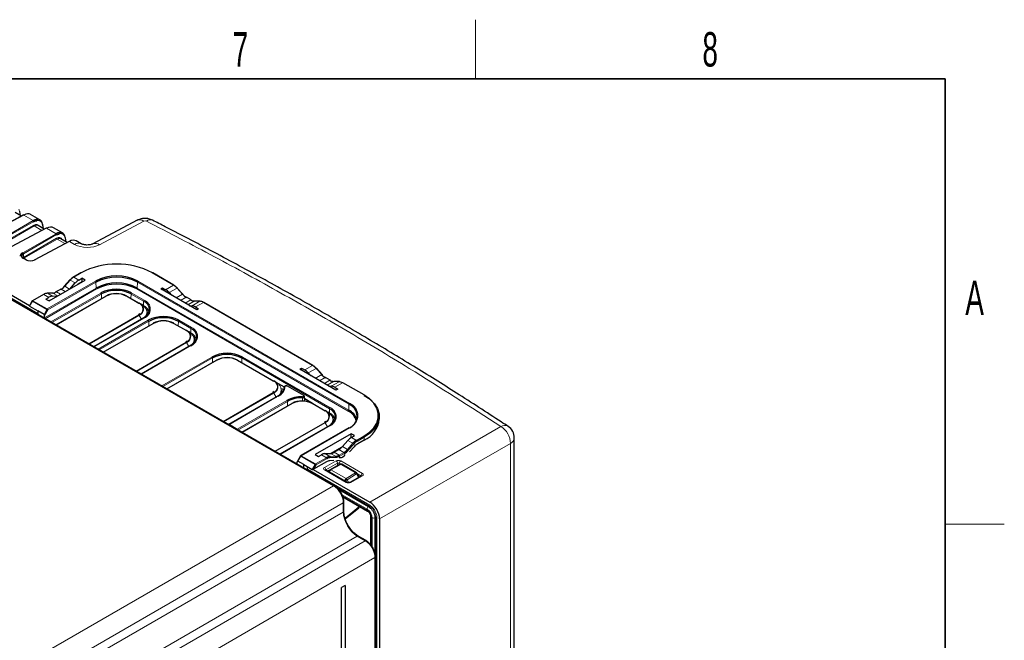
# Paper-space layout 'Blatt4' of a CAD drawing. Header units: millimetres. Extents: x 5 to 418, y 2 to 292.
# Tile 58 of 58: x 314 to 414, y 225 to 288. Entities that reach past the tile are written whole.
import ezdxf

# ---------------------------------------------------------------- set-up
doc = ezdxf.new("R2010")
doc.units = ezdxf.units.MM
doc.layers.add('SLD-0', color=7, linetype='Continuous')
doc.styles.add('SLDTEXTSTYLE0', font='TXT', dxfattribs={"width": 0.605})

psp = doc.layouts.new('Blatt4')

# ---------------------------------------------------------------- linework, layer by layer
at = {"color": 7, "linetype": 'Continuous', "lineweight": 18}
for p, q in [((289.82, 273.61), (315.76, 258.64)), ((345.81, 241.13), (292.67, 271.81)), ((314.32, 268.65), (310.83, 266.77)), ((313.97, 268.62), (313.91, 268.98)), ((315.28, 268.1), (314.32, 268.65)), ((311.91, 266.15), (315.28, 268.1)), ((315.34, 268), (311.97, 266.05)), ((311.97, 265.69), (315.33, 267.64)), ((315.39, 267.54), (312.02, 265.6)), ((316.64, 267.31), (313.15, 265.44)), ((316.17, 267.09), (315.39, 267.54)), ((316.29, 267.28), (316.23, 267.64)), ((317.6, 266.76), (316.64, 267.31)), ((326.52, 268.03), (322.03, 265.64)), ((314.23, 264.81), (317.6, 266.76)), ((317.66, 266.66), (314.29, 264.71)), ((314.29, 264.35), (317.65, 266.3)), ((318.61, 265.94), (318.55, 266.3)), ((317.71, 266.2), (314.34, 264.26)), ((318.96, 265.97), (315.47, 264.1)), ((318.49, 265.75), (317.71, 266.2)), ((319.49, 265.67), (318.96, 265.97)), ((314.52, 264.11), (314.24, 264.27)), ((314.29, 264.35), (314.29, 264.71)), ((320.15, 262.78), (319.41, 262.35)), ((319.92, 262.05), (319.41, 262.35)), ((329.54, 261.53), (327.39, 262.78)), ((316.71, 259.11), (321.61, 261.93)), ((321.66, 261.84), (316.76, 259.01)), ((319.05, 262.05), (318.48, 261.42)), ((318.98, 261.13), (318.48, 261.42)), ((319.56, 261.75), (319.05, 262.05)), ((321.67, 261.24), (321.66, 261.84)), ((325.86, 261.24), (325.87, 261.84)), ((347.36, 249.43), (325.87, 261.84)), ((325.93, 261.93), (347.42, 249.52)), ((328.74, 261.07), (329.54, 261.53)), ((316.36, 260.59), (315.25, 259.95)), ((316.87, 260.29), (316.36, 260.59)), ((316.44, 258.22), (321.67, 261.24)), ((321.73, 261.14), (316.5, 258.12)), ((317.29, 260.73), (316.72, 260.71)), ((317.23, 260.41), (316.72, 260.71)), ((317.07, 257.79), (322.16, 260.73)), ((322.22, 260.63), (317.18, 257.73)), ((317.79, 260.44), (317.29, 260.73)), ((322.7, 260.42), (317.61, 257.48)), ((318.12, 261.12), (317.64, 260.84)), ((318.07, 260.6), (317.64, 260.84)), ((318.54, 260.87), (318.12, 261.12)), ((322.22, 260.17), (322.22, 260.63)), ((326.02, 259.68), (324.75, 260.42)), ((325.22, 260.17), (325.23, 260.63)), ((326.5, 259.9), (325.23, 260.63)), ((325.29, 260.73), (326.56, 260)), ((347.3, 248.73), (325.8, 261.14)), ((325.86, 261.24), (347.36, 248.83)), ((329.1, 260.77), (329.9, 261.23)), ((329.82, 260.23), (330.47, 260.6)), ((330.47, 260.6), (329.9, 261.23)), ((330.26, 259.97), (330.83, 260.3)), ((331.3, 260.03), (330.83, 260.3)), ((315.21, 259.91), (314.91, 259.4)), ((316.67, 259.06), (315.21, 259.91)), ((315.25, 259.95), (316.71, 259.11)), ((326.5, 259.44), (326.5, 259.9)), ((326.5, 259.4), (326.5, 259.44)), ((330.74, 259.7), (331.3, 260.03)), ((331.01, 259.54), (331.66, 259.91)), ((331.43, 259.43), (332.23, 259.89)), ((332.23, 259.89), (331.66, 259.91)), ((331.79, 259.31), (332.59, 259.77)), ((343.68, 253.37), (332.59, 259.77)), ((316.38, 258.55), (316.67, 259.06)), ((316.76, 259.01), (316.44, 258.43)), ((320.93, 255.57), (326.02, 258.5)), ((326.06, 258.46), (320.99, 255.53)), ((326.29, 258.06), (326.06, 258.46)), ((326.56, 258.19), (321.47, 255.25)), ((321.88, 255.02), (326.97, 257.96)), ((327.03, 257.86), (321.99, 254.95)), ((327.51, 257.64), (322.42, 254.71)), ((327.03, 257.4), (327.03, 257.86)), ((330.83, 256.91), (329.55, 257.64)), ((330.03, 257.4), (330.04, 257.86)), ((331.31, 257.12), (330.04, 257.86)), ((330.09, 257.96), (331.37, 257.22)), ((331.3, 256.66), (331.31, 257.12)), ((331.3, 256.62), (331.3, 256.66)), ((325.74, 252.79), (330.83, 255.73)), ((330.87, 255.69), (325.79, 252.76)), ((331.37, 255.42), (326.28, 252.48)), ((331.1, 255.29), (330.87, 255.69)), ((328.34, 251.29), (333.43, 254.22)), ((333.49, 254.13), (328.45, 251.22)), ((333.97, 253.91), (328.88, 250.97)), ((333.5, 253.66), (333.49, 254.13)), ((339.69, 251.79), (336.02, 253.91)), ((336.49, 253.66), (336.5, 254.13)), ((345.41, 248.98), (336.5, 254.13)), ((336.56, 254.22), (345.47, 249.08)), ((342.88, 252.91), (343.68, 253.37)), ((343.24, 252.61), (344.04, 253.07)), ((343.96, 252.06), (344.61, 252.44)), ((344.61, 252.44), (344.04, 253.07)), ((342.75, 250.31), (341.09, 251.27)), ((344.4, 251.81), (344.97, 252.14)), ((344.88, 251.54), (345.44, 251.86)), ((345.44, 251.86), (344.97, 252.14)), ((345.16, 251.37), (345.8, 251.75)), ((345.57, 251.27), (346.37, 251.72)), ((346.37, 251.72), (345.8, 251.75)), ((345.93, 251.15), (346.73, 251.61)), ((348.88, 250.37), (346.73, 251.61)), ((334.6, 247.67), (339.69, 250.61)), ((339.73, 250.57), (334.66, 247.64)), ((340.23, 250.3), (335.2, 247.39)), ((339.98, 250.14), (339.73, 250.57)), ((335.16, 247.35), (339.98, 250.14)), ((336.03, 246.91), (341.07, 249.82)), ((341.13, 249.72), (336.09, 246.81)), ((341.61, 249.5), (336.52, 246.57)), ((341.13, 249.26), (341.13, 249.72)), ((344.93, 248.77), (343.65, 249.5)), ((347.36, 248.83), (347.36, 249.43)), ((345.4, 248.52), (345.41, 248.98)), ((345.4, 248.48), (345.4, 248.52)), ((335.2, 247.39), (336.03, 246.91)), ((339.84, 244.65), (344.93, 247.59)), ((344.97, 247.55), (339.89, 244.62)), ((345.47, 247.28), (340.38, 244.34)), ((345.2, 247.15), (344.97, 247.55)), ((347.42, 247.03), (342.52, 244.2)), ((349.5, 239.49), (362.81, 247.17)), ((347.22, 244.83), (347.78, 245.46)), ((347.27, 245.76), (347.78, 245.46)), ((347.87, 245.38), (347.3, 244.75)), ((347.61, 246.05), (347.61, 246.07)), ((347.63, 246.06), (348.14, 245.76)), ((348.14, 245.76), (348.88, 246.19)), ((348.94, 246.09), (348.2, 245.66)), ((348.94, 245.79), (348.94, 246.09)), ((363.8, 245.45), (350.49, 237.77)), ((363.8, 219.65), (363.8, 245.45)), ((344.58, 244.3), (345.1, 244)), ((344.94, 244.41), (345.45, 244.12)), ((345.51, 244.43), (346.02, 244.14)), ((346.49, 244.92), (345.67, 244.46)), ((345.87, 244.55), (346.38, 244.25)), ((346.35, 244.82), (346.86, 244.53)), ((346.38, 244.25), (346.86, 244.53)), ((346.91, 244.43), (346.44, 244.16)), ((346.71, 245.12), (347.22, 244.83)), ((342.07, 243.36), (342.12, 243.39)), ((342.48, 244.16), (342.18, 243.65)), ((343.94, 243.32), (342.48, 244.16)), ((342.52, 244.2), (343.98, 243.36)), ((343.65, 242.81), (343.94, 243.32)), ((344.04, 243.26), (343.79, 242.82)), ((343.98, 243.36), (345.1, 244)), ((345.15, 243.9), (344.04, 243.26)), ((344.9, 243.01), (346.08, 243.67)), ((346.22, 243.43), (345.04, 242.77)), ((345.45, 244.12), (346.02, 244.14)), ((346.06, 244.03), (345.49, 244.01)), ((346.55, 243.32), (345.54, 242.76)), ((346.22, 243.21), (346.22, 243.43)), ((346.51, 243.35), (346.39, 243.42)), ((346.39, 243.42), (346.39, 243.3)), ((346.54, 243.67), (348.74, 242.4)), ((348.05, 242.45), (346.55, 243.32)), ((343.15, 242.83), (349.5, 239.16)), ((347.1, 241.48), (344.9, 242.76)), ((345.04, 242.77), (345.04, 242.74)), ((345.22, 242.64), (345.24, 242.65)), ((345.54, 242.76), (347.08, 241.87)), ((347.08, 241.87), (348.05, 242.45)), ((348.15, 242.35), (347.18, 241.76)), ((348.35, 242), (348.15, 242.35)), ((348.6, 242.15), (348.24, 242.36)), ((347.18, 241.76), (347.35, 241.46)), ((348.74, 242.14), (347.56, 241.48)), ((348.06, 241.82), (348.35, 242)), ((348.36, 241.99), (348.35, 242)), ((348.6, 242.12), (348.6, 242.15)), ((316.07, 223.98), (345.81, 241.13)), ((349.45, 239.06), (346.12, 240.99)), ((346.37, 240.74), (349.36, 239.01)), ((349.22, 238.77), (346.68, 240.24)), ((346.8, 239.42), (317.84, 222.71)), ((346.74, 240.1), (349.22, 238.67)), ((346.8, 238.48), (346.8, 239.42)), ((319.59, 222.77), (346.8, 238.48)), ((346.98, 237.85), (348.39, 238.99)), ((348.39, 238.99), (348.39, 239.08)), ((349.45, 239.06), (349.36, 239.01)), ((349.64, 237.94), (349.64, 235.08)), ((349.73, 234.96), (349.73, 237.89)), ((350.1, 237.94), (350.01, 237.89)), ((350.01, 237.89), (350.01, 234.32)), ((350.1, 140.61), (350.1, 237.94)), ((350.21, 237.94), (350.21, 140.61)), ((320.08, 218.83), (349.03, 235.56)), ((348.22, 236.03), (321.07, 220.35)), ((349.03, 235.56), (348.22, 236.03)), ((350.02, 233.85), (320.29, 216.67)), ((350.02, 139.25), (350.02, 233.85))]:
    psp.add_line(p, q, dxfattribs=at)
at = {"color": 7, "linetype": 'Continuous', "lineweight": 25}
for p, q in [((289.83, 273.93), (314.91, 259.46)), ((345.91, 241.14), (292.77, 271.82)), ((314.28, 268.66), (310.79, 266.78)), ((314.09, 268.55), (313.45, 268.92)), ((314, 268.6), (313.93, 269.02)), ((315.96, 268.16), (315.02, 268.71)), ((316.6, 267.32), (313.11, 265.44)), ((316.41, 267.21), (315.77, 267.58)), ((316.32, 267.26), (316.25, 267.69)), ((318.27, 266.83), (317.34, 267.37)), ((325.85, 268.12), (321.35, 265.73)), ((318.64, 265.92), (318.57, 266.35)), ((318.92, 265.98), (315.43, 264.1)), ((318.73, 265.87), (318.09, 266.24)), ((320.17, 265.73), (319.66, 266.03)), ((320.17, 265.73), (320.16, 265.74)), ((314.55, 264.11), (314.28, 264.27)), ((320.11, 262.78), (319.37, 262.35)), ((329.58, 261.54), (327.43, 262.78)), ((316.9, 259.92), (320.56, 262.04)), ((319.01, 262.06), (318.44, 261.42)), ((319, 261.13), (319.56, 261.75)), ((319.92, 262.05), (320.23, 262.23)), ((320.23, 261.88), (319.98, 261.74)), ((320.56, 262.04), (320.23, 262.23)), ((320.23, 262.23), (320.23, 261.88)), ((320.23, 261.88), (320.26, 261.86)), ((328.24, 261.14), (328.43, 261.25)), ((328.43, 261.25), (328.74, 261.07)), ((328.43, 261.03), (328.43, 261.25)), ((316.32, 260.59), (315.21, 259.95)), ((316.56, 260.11), (316.87, 260.29)), ((317.26, 260.73), (316.69, 260.71)), ((317.23, 260.41), (317.78, 260.43)), ((317.59, 257.49), (322.66, 260.42)), ((318.08, 261.12), (317.6, 260.85)), ((324.79, 260.42), (326.06, 259.69)), ((331.91, 259.02), (328.24, 261.14)), ((329.1, 260.77), (329.35, 260.5)), ((330.5, 260.61), (329.93, 261.24)), ((331.34, 260.03), (330.87, 260.3)), ((315.18, 259.92), (314.9, 259.44)), ((314.91, 259.4), (315.76, 258.91)), ((316.56, 260.11), (316.9, 259.92)), ((326.31, 259.55), (326.06, 259.69)), ((326.5, 259.44), (326.31, 259.55)), ((331.18, 259.44), (331.43, 259.43)), ((332.26, 259.9), (331.69, 259.92)), ((331.79, 259.31), (332.1, 259.13)), ((343.72, 253.37), (332.63, 259.78)), ((315.76, 258.91), (315.76, 258.55)), ((316.38, 258.55), (315.76, 258.91)), ((316.44, 258.22), (316.44, 258.43)), ((326.12, 258.6), (325.98, 258.51)), ((326.88, 258.58), (326.87, 258.76)), ((332.1, 259.13), (331.91, 259.02)), ((326.52, 258.2), (321.45, 255.27)), ((322.4, 254.72), (327.47, 257.65)), ((329.59, 257.65), (330.87, 256.91)), ((331.11, 256.77), (330.87, 256.91)), ((331.3, 256.66), (331.12, 256.77)), ((331.33, 255.42), (326.25, 252.49)), ((330.93, 255.83), (330.79, 255.73)), ((331.68, 255.81), (331.68, 255.98)), ((328.86, 250.99), (333.93, 253.92)), ((336.06, 253.92), (339.73, 251.79)), ((342.38, 252.98), (342.57, 253.09)), ((346.05, 250.86), (342.38, 252.98)), ((342.57, 253.09), (342.88, 252.91)), ((342.57, 252.86), (342.57, 253.09)), ((343.24, 252.61), (343.5, 252.33)), ((344.64, 252.44), (344.08, 253.08)), ((339.98, 251.65), (339.73, 251.79)), ((340.81, 251.18), (339.98, 251.65)), ((342.79, 250.31), (341.13, 251.27)), ((345.48, 251.87), (345.01, 252.14)), ((345.33, 251.28), (345.57, 251.27)), ((346.4, 251.73), (345.83, 251.75)), ((348.92, 250.37), (346.77, 251.61)), ((340.19, 250.3), (335.12, 247.37)), ((339.79, 250.71), (339.65, 250.61)), ((340.53, 251.02), (340.76, 250.88)), ((340.55, 250.69), (340.55, 250.86)), ((340.8, 251.15), (340.8, 251.06)), ((345.93, 251.15), (346.24, 250.97)), ((346.24, 250.97), (346.05, 250.86)), ((336.49, 246.58), (341.57, 249.51)), ((342.89, 249.73), (342.87, 250.2)), ((343.68, 249.52), (342.88, 249.98)), ((343.69, 249.51), (344.97, 248.77)), ((345.21, 248.63), (344.97, 248.77)), ((345.4, 248.52), (345.22, 248.63)), ((345.43, 247.28), (340.35, 244.35)), ((345.03, 247.69), (344.89, 247.59)), ((345.78, 247.67), (345.78, 247.84)), ((345.87, 247.76), (345.78, 247.82)), ((350.46, 247.92), (350.46, 248.21)), ((336.03, 246.91), (336.03, 246.85)), ((347.38, 247.03), (342.48, 244.21)), ((347.6, 246.43), (343.94, 244.31)), ((347.94, 246.24), (347.6, 246.43)), ((347.61, 246.07), (347.6, 246.43)), ((347.63, 246.06), (347.94, 246.24)), ((346.71, 245.12), (347.27, 245.76)), ((347.61, 246.07), (347.63, 246.06)), ((348.94, 245.79), (348.27, 245.41)), ((364.19, 220.19), (364.19, 246.01)), ((343.94, 244.31), (344.27, 244.12)), ((344.27, 244.12), (344.58, 244.3)), ((344.94, 244.41), (345.51, 244.43)), ((346.62, 245.03), (345.56, 244.43)), ((345.87, 244.55), (346.35, 244.82)), ((347.91, 245.11), (347.45, 244.59)), ((342.12, 243.39), (342.13, 243.59)), ((342.45, 244.18), (342.14, 243.64)), ((342.8, 243.3), (342.18, 243.65)), ((342.8, 243.3), (343.65, 242.81)), ((342.8, 242.94), (342.8, 243.3)), ((345.08, 243.57), (343.79, 242.82)), ((345.84, 243.7), (345.44, 243.68)), ((345.44, 242.77), (346.45, 243.33)), ((348.15, 242.46), (346.65, 243.33)), ((343.15, 242.83), (343.15, 243.05)), ((343.75, 242.8), (349.5, 239.49)), ((347.2, 241.49), (344.99, 242.76)), ((345.24, 242.65), (345.44, 242.77)), ((348.42, 242.04), (348.22, 242.39)), ((348.64, 242.15), (347.46, 241.49)), ((348.43, 242.03), (348.42, 242.04)), ((346.77, 240.02), (349.26, 238.58)), ((346.86, 238.56), (346.86, 239.5)), ((346.99, 237.8), (348.38, 238.92)), ((349.58, 238.02), (349.58, 235.16)), ((350.49, 237.77), (350.49, 140.45)), ((349.13, 235.57), (348.32, 236.04)), ((350.07, 139.33), (350.07, 233.93)), ((347, 231.02), (346.63, 230.8)), ((346.63, 139.35), (346.63, 230.8)), ((347, 231.02), (347, 139.57))]:
    psp.add_line(p, q, dxfattribs=at)
at = {"color": 7, "linetype": 'Continuous', "lineweight": 18, "flags": 128}
for points in [[(318.48, 261.42), (318.47, 261.42), (318.46, 261.43), (318.45, 261.43), (318.45, 261.43), (318.44, 261.42)], [(319.05, 262.05), (319.04, 262.06), (319.03, 262.06), (319.02, 262.06), (319.01, 262.06), (319.01, 262.06)], [(329.9, 261.23), (329.91, 261.24), (329.92, 261.24), (329.93, 261.24), (329.93, 261.24), (329.93, 261.24)], [(330.47, 260.6), (330.48, 260.61), (330.49, 260.61), (330.49, 260.61), (330.5, 260.61), (330.5, 260.61)], [(315.18, 259.92), (315.18, 259.92), (315.18, 259.92), (315.19, 259.92), (315.2, 259.91), (315.21, 259.91)], [(326.5, 258.17), (326.54, 258.2), (326.71, 258.38), (326.81, 258.58), (326.85, 258.79), (326.81, 259), (326.71, 259.2), (326.54, 259.38), (326.31, 259.55)], [(331.31, 255.39), (331.34, 255.42), (331.52, 255.6), (331.62, 255.81), (331.66, 256.01), (331.62, 256.22), (331.52, 256.42), (331.34, 256.61), (331.11, 256.77)], [(344.04, 253.07), (344.05, 253.08), (344.06, 253.08), (344.07, 253.08), (344.07, 253.08), (344.08, 253.08)], [(344.61, 252.44), (344.62, 252.44), (344.63, 252.44), (344.64, 252.45), (344.64, 252.45), (344.64, 252.44)], [(345.41, 247.25), (345.44, 247.28), (345.62, 247.46), (345.72, 247.67), (345.76, 247.87), (345.72, 248.08), (345.62, 248.28), (345.44, 248.47), (345.21, 248.63)], [(343.94, 243.32), (343.96, 243.31), (343.97, 243.3), (343.98, 243.29), (344, 243.29), (344.01, 243.28), (344.02, 243.27), (344.03, 243.27), (344.04, 243.26)], [(348.15, 242.35), (348.18, 242.36), (348.2, 242.37), (348.21, 242.38), (348.22, 242.39), (348.22, 242.39)], [(346.95, 241.63), (346.96, 241.64), (346.99, 241.65), (347.02, 241.67), (347.05, 241.69), (347.08, 241.71), (347.12, 241.73), (347.15, 241.75), (347.18, 241.76)], [(348.35, 242), (348.38, 242.01), (348.4, 242.03), (348.41, 242.03), (348.42, 242.04), (348.42, 242.04)]]:
    psp.add_lwpolyline(points, dxfattribs=at)
at = {"color": 7, "linetype": 'Continuous', "lineweight": 25, "flags": 128}
for points in [[(318.44, 261.42), (318.44, 261.42), (318.44, 261.42), (318.44, 261.41), (318.45, 261.4)], [(330.5, 260.61), (330.5, 260.61), (330.5, 260.6), (330.5, 260.6), (330.5, 260.59)], [(326.32, 259.51), (326.56, 259.35), (326.73, 259.16), (326.84, 258.96), (326.87, 258.74), (326.84, 258.53), (326.73, 258.33), (326.7, 258.29)], [(326.86, 258.44), (326.88, 258.57), (326.88, 258.58)], [(327.01, 258.63), (326.96, 258.71), (326.87, 258.83)], [(331.13, 256.73), (331.36, 256.57), (331.54, 256.38), (331.64, 256.18), (331.68, 255.97), (331.64, 255.76), (331.54, 255.55), (331.51, 255.52)], [(331.82, 255.86), (331.77, 255.94), (331.67, 256.05)], [(331.67, 255.66), (331.68, 255.8), (331.68, 255.81)], [(344.64, 252.44), (344.65, 252.44), (344.65, 252.44), (344.64, 252.43), (344.64, 252.42)], [(340.54, 250.54), (340.55, 250.68), (340.55, 250.69)], [(348.88, 246.19), (349.46, 246.58), (349.9, 247.03), (350.21, 247.51), (350.36, 248.02), (350.36, 248.53), (350.21, 249.04), (349.9, 249.53), (349.46, 249.97), (348.88, 250.37)], [(348.94, 250.33), (349.52, 249.93), (349.97, 249.48), (350.28, 248.99), (350.44, 248.47), (350.44, 247.95), (350.28, 247.43), (349.97, 246.94), (349.52, 246.49), (348.94, 246.09)], [(345.23, 248.6), (345.46, 248.43), (345.64, 248.24), (345.74, 248.04), (345.78, 247.83), (345.74, 247.62), (345.64, 247.41), (345.61, 247.38)], [(345.92, 247.72), (345.87, 247.8), (345.77, 247.91)], [(345.77, 247.53), (345.78, 247.66), (345.78, 247.67)], [(342.12, 243.39), (342.12, 243.38), (342.12, 243.37), (342.11, 243.36), (342.11, 243.36), (342.1, 243.35), (342.09, 243.35), (342.08, 243.36)], [(345.24, 242.65), (345.22, 242.64), (345.21, 242.64)]]:
    psp.add_lwpolyline(points, dxfattribs=at)
at = {"color": 7, "linetype": 'Continuous', "lineweight": 25}
for centre, radius, start, end in [((313.89, 269.02), 0.044, 11.48, 63.1099), ((314.3, 268.62), 0.0395, 53.6019, 112.9652), ((316.21, 267.68), 0.044, 11.48, 63.1099), ((316.62, 267.28), 0.0395, 53.6019, 112.9652), ((318.53, 266.34), 0.044, 11.48, 63.1099), ((318.94, 265.94), 0.0395, 53.6019, 112.9652), ((314.54, 264.08), 0.0396, 65.3602, 124.6041), ((315.44, 264.06), 0.0395, 53.6019, 112.9652), ((323.77, 255.83), 7.84, 62.4805, 117.5195), ((320.07, 261.12), 1.4, 120.8279, 138.7805), ((320.17, 261.07), 1.5, 120.8279, 138.7805), ((319.38, 262.32), 0.0402, 54.3824, 114.3071), ((320.12, 262.74), 0.0402, 54.3824, 114.3071), ((323.77, 257.77), 4.69, 62.6097, 117.3903), ((323.77, 257.78), 4.57, 62.6097, 117.3903), ((327.41, 262.74), 0.0402, 65.6929, 125.6176), ((317.25, 262.45), 1.6, 300.8279, 318.7805), ((317.35, 262.4), 1.5, 300.8279, 318.7805), ((323.77, 257.2), 4.55, 62.6097, 117.3903), ((323.77, 257.21), 4.43, 62.6097, 117.3903), ((329.56, 261.5), 0.0402, 65.6929, 125.6176), ((328.77, 260.25), 1.5, 41.2195, 59.1721), ((328.88, 260.3), 1.4, 41.2195, 59.1721), ((316.77, 259.92), 0.792, 94.0567, 121.5659), ((316.69, 260.66), 0.0496, 59.2563, 91.9406), ((317.23, 261.52), 0.792, 274.0567, 301.5659), ((317.62, 260.81), 0.0402, 54.3824, 114.3071), ((323.72, 257.72), 3.4, 62.6097, 117.3903), ((323.72, 257.73), 3.27, 62.6097, 117.3903), ((323.72, 258.37), 2.31, 62.6097, 117.3903), ((323.72, 258.44), 2.22, 62.6097, 117.3903), ((331.59, 261.59), 1.5, 221.2195, 239.1721), ((331.7, 261.64), 1.6, 221.2195, 239.1721), ((315.25, 259.88), 0.08, 119.9973, 150), ((325.71, 258.96), 0.805, 16.3206, 64.6402), ((326.28, 259.51), 0.0397, 355.4528, 54.5747), ((326.17, 259.03), 0.93, 290.7834, 69.2166), ((325.99, 258.39), 1.16, 19.8876, 64.2864), ((331.72, 260.7), 0.792, 238.4341, 265.9433), ((331.32, 259.99), 0.0402, 65.6929, 125.6176), ((332.25, 259.85), 0.0496, 88.0594, 120.7437), ((332.17, 259.1), 0.792, 58.4341, 85.9433), ((328.53, 254.94), 3.4, 62.6097, 117.3903), ((316.56, 258.23), 0.124, 183.3065, 230.2002), ((326.54, 258.16), 0.0396, 125.3585, 184.6077), ((328.53, 254.95), 3.27, 62.6097, 117.3903), ((328.53, 255.6), 2.31, 62.6097, 117.3903), ((328.53, 255.67), 2.22, 62.6097, 117.3903), ((330.52, 256.19), 0.805, 16.3206, 64.6402), ((331.09, 256.74), 0.0397, 355.4528, 54.5747), ((330.8, 255.61), 1.16, 19.8876, 64.2864), ((330.98, 256.25), 0.93, 290.7834, 69.2166), ((331.35, 255.39), 0.0396, 125.3585, 184.6077), ((334.99, 251.21), 3.4, 62.6097, 117.3903), ((334.99, 251.22), 3.27, 62.6097, 117.3903), ((334.99, 251.86), 2.31, 62.6097, 117.3903), ((334.99, 251.94), 2.22, 62.6097, 117.3903), ((343.7, 253.34), 0.0402, 65.6929, 125.6176), ((342.91, 252.08), 1.5, 41.2195, 59.1721), ((343.02, 252.14), 1.4, 41.2195, 59.1721), ((345.73, 253.42), 1.5, 221.2195, 239.1721), ((345.84, 253.47), 1.6, 221.2195, 239.1721), ((339.39, 251.07), 0.805, 16.3206, 64.6402), ((345.47, 251.83), 0.0402, 65.6929, 125.6176), ((345.86, 252.54), 0.792, 238.4341, 265.9433), ((346.4, 251.68), 0.0496, 88.0594, 120.7437), ((346.31, 250.93), 0.792, 58.4341, 85.9433), ((339.74, 251.23), 1.06, 294.1735, 355.582), ((339.78, 251.3), 1.1, 294.1735, 355.582), ((339.82, 250.87), 0.724, 319.9448, 359.8473), ((348.91, 250.33), 0.0402, 65.6929, 125.6176), ((342.57, 246.99), 3.2, 88.3877, 117.9976), ((342.57, 246.99), 3.09, 88.3877, 117.9976), ((342.63, 247.46), 2.31, 62.6097, 117.3903), ((342.63, 247.53), 2.22, 62.6097, 117.3903), ((346.9, 248.21), 1.3, 290.7834, 69.2166), ((344.62, 248.05), 0.805, 16.3206, 64.6402), ((345.19, 248.6), 0.0397, 355.4528, 54.5747), ((344.9, 247.48), 1.16, 19.8876, 64.2864), ((345.08, 248.11), 0.93, 290.7834, 69.2166), ((346.65, 247.35), 1.53, 15.0293, 64.7657), ((346.66, 247.38), 1.61, 18.7336, 64.402), ((345.45, 247.25), 0.0396, 125.3585, 184.6077), ((347.86, 248.17), 2.61, 294.3332, 354.3466), ((362.79, 246.01), 1.4, 0, 56.6768), ((348.91, 244.48), 1.5, 120.8279, 138.7805), ((348.92, 244.46), 1.4, 120.8279, 138.7805), ((349.04, 244.12), 1.5, 120.8279, 138.7805), ((345.97, 244.93), 0.792, 274.0567, 301.5659), ((346.09, 245.81), 1.5, 300.8279, 318.7805), ((346.1, 245.8), 1.6, 300.8279, 318.7805), ((342.52, 244.14), 0.08, 119.9973, 149.4226), ((345.5, 242.89), 0.792, 94.0567, 121.5659), ((345.51, 243.33), 0.792, 94.0567, 121.5659), ((345.54, 243.27), 0.739, 94.0567, 121.5659), ((346, 244.88), 0.845, 274.0567, 301.5659), ((346.55, 243.16), 0.2, 60.0027, 119.1388), ((348.05, 242.29), 0.2, 30.0025, 60.0027), ((348.25, 239.07), 0.2, 308.893, 352.1706)]:
    psp.add_arc(centre, radius, start, end, dxfattribs=at)
at = {"color": 7, "linetype": 'Continuous', "lineweight": 18}
for centre, radius, start, end in [((313.88, 269.02), 0.0493, 304.2116, 5.0356), ((315.22, 268), 0.119, 1.7215, 58.2785), ((315.45, 267.64), 0.119, 181.7215, 238.2785), ((316.2, 267.68), 0.0493, 304.2116, 5.0356), ((326.11, 267.48), 0.686, 53.2864, 112.6819), ((327.19, 267.54), 0.629, 68.727, 128.5046), ((317.54, 266.66), 0.119, 1.7215, 58.2785), ((317.77, 266.3), 0.119, 181.7215, 238.2785), ((318.52, 266.34), 0.0493, 304.2116, 5.0356), ((319.88, 265.09), 0.699, 67.1831, 124.4759), ((321.62, 265.09), 0.685, 53.2577, 113.0143), ((314.17, 264.71), 0.119, 1.7215, 58.2785), ((314.26, 264.24), 0.0396, 65.3602, 124.6041), ((314.4, 264.36), 0.119, 181.7215, 238.2785), ((321.54, 261.83), 0.123, 3.2297, 57.3477), ((325.99, 261.83), 0.123, 122.6523, 176.7703), ((316.34, 260.56), 0.0402, 54.3824, 114.3071), ((317.26, 260.68), 0.0496, 59.2563, 91.9406), ((318.1, 261.08), 0.0402, 54.3824, 114.3071), ((321.79, 261.25), 0.123, 183.2297, 237.3477), ((322.09, 260.63), 0.123, 3.2297, 57.3477), ((322.68, 260.39), 0.0402, 54.3818, 114.314), ((324.77, 260.39), 0.0402, 65.686, 125.6182), ((325.35, 260.63), 0.123, 122.6523, 176.7703), ((325.74, 261.25), 0.123, 302.6523, 356.7703), ((330.85, 260.27), 0.0402, 65.6929, 125.6176), ((315.22, 259.92), 0.0402, 54.3824, 114.3071), ((315.31, 259.85), 0.115, 121.9547, 151.1444), ((326.04, 259.65), 0.0402, 65.686, 125.6182), ((325.79, 259.09), 0.632, 290.7834, 69.2166), ((326.63, 259.89), 0.123, 122.6523, 176.7703), ((326.22, 259.09), 0.965, 290.7834, 69.2166), ((331.68, 259.87), 0.0496, 88.0594, 120.7437), ((332.61, 259.74), 0.0402, 65.6929, 125.6176), ((316.77, 259.01), 0.115, 121.9547, 151.1444), ((312.36, 251.34), 8.84, 60.1498, 60.8688), ((316.64, 259), 0.123, 3.2297, 57.3477), ((325.96, 258.41), 0.115, 28.8556, 58.0453), ((325.79, 259.11), 0.704, 292.7612, 6.2687), ((326.54, 258.16), 0.0395, 53.7667, 114.9229), ((326.9, 257.85), 0.123, 3.2297, 57.3477), ((327.49, 257.61), 0.0402, 54.3818, 114.314), ((329.58, 257.61), 0.0402, 65.686, 125.6182), ((330.16, 257.85), 0.123, 122.6523, 176.7703), ((330.85, 256.88), 0.0402, 65.686, 125.6182), ((330.6, 256.32), 0.632, 290.7834, 69.2166), ((330.59, 256.33), 0.704, 292.7612, 6.2687), ((331.43, 257.12), 0.123, 122.6523, 176.7703), ((331.02, 256.32), 0.965, 290.7834, 69.2166), ((330.77, 255.63), 0.115, 28.8556, 58.0453), ((331.34, 255.38), 0.0395, 53.7667, 114.9229), ((333.37, 254.12), 0.123, 3.2297, 57.3477), ((333.95, 253.88), 0.0402, 54.3818, 114.314), ((336.04, 253.88), 0.0402, 65.686, 125.6182), ((336.62, 254.12), 0.123, 122.6523, 176.7703), ((339.72, 251.76), 0.0402, 65.686, 125.6182), ((339.47, 251.2), 0.632, 290.7834, 69.2166), ((339.46, 251.22), 0.704, 292.7612, 6.2687), ((339.69, 250.89), 0.809, 290.7834, 69.2166), ((341.11, 251.24), 0.0395, 65.0771, 126.2333), ((344.99, 252.1), 0.0402, 65.6929, 125.6176), ((345.83, 251.7), 0.0496, 88.0594, 120.7437), ((346.75, 251.58), 0.0402, 65.6929, 125.6176), ((339.63, 250.51), 0.115, 28.8556, 58.0453), ((340.21, 250.27), 0.0384, 52.8179, 115.8716), ((340.88, 251.14), 0.0748, 85.5421, 172.5109), ((342.77, 250.28), 0.0396, 65.3808, 126.2056), ((339.88, 250.08), 0.116, 2.673, 31.0656), ((341, 249.71), 0.123, 3.2297, 57.3477), ((341.58, 249.47), 0.0402, 54.3818, 114.314), ((348.2, 250.08), 5.54, 178.8494, 179.9912), ((343.68, 249.47), 0.0402, 65.686, 125.6182), ((347.49, 249.42), 0.123, 122.6523, 176.7703), ((346.95, 248.28), 1.33, 290.7834, 69.2166), ((344.95, 248.74), 0.0402, 65.686, 125.6182), ((344.7, 248.18), 0.632, 290.7834, 69.2166), ((344.69, 248.2), 0.704, 292.7612, 6.2687), ((345.53, 248.98), 0.123, 122.6523, 176.7703), ((345.12, 248.18), 0.965, 290.7834, 69.2166), ((347.23, 248.84), 0.123, 302.6523, 356.7703), ((344.87, 247.49), 0.115, 28.8556, 58.0453), ((345.44, 247.24), 0.0395, 53.7667, 114.9229), ((363.2, 246.55), 0.731, 60.3361, 122.2337), ((347.4, 247), 0.0395, 53.7667, 114.9229), ((361.71, 245.39), 2.09, 1.7215, 58.2785), ((347.67, 245.26), 0.234, 32.0328, 59.7143), ((348.08, 245.66), 0.123, 2.6055, 57.3945), ((348.82, 246.08), 0.123, 2.6055, 57.3945), ((363.52, 246.06), 0.667, 294.0775, 355.9484), ((346.32, 244.15), 0.123, 2.6055, 57.3945), ((346.79, 244.42), 0.123, 2.6055, 57.3945), ((347.1, 244.62), 0.234, 32.0328, 59.7143), ((342.94, 244.94), 0.904, 237.5695, 239.7131), ((342.5, 244.17), 0.0395, 53.7667, 114.9229), ((342.58, 244.1), 0.115, 121.9547, 151.1444), ((344.05, 243.26), 0.115, 121.9547, 151.1444), ((343.92, 243.26), 0.123, 2.6055, 57.3945), ((345.03, 243.9), 0.123, 2.6055, 57.3945), ((345.4, 244.04), 0.0915, 339.9751, 54.3796), ((345.97, 244.06), 0.0915, 339.9751, 54.3796), ((345.92, 243.42), 0.303, 1.5835, 57.2669), ((346.7, 243.41), 0.307, 121.9772, 177.4454), ((346.49, 243.24), 0.0976, 53.2571, 114.0854), ((346.6, 243.24), 0.101, 65.6929, 125.6176), ((344.73, 242.76), 0.303, 1.5835, 57.2669), ((344.95, 242.67), 0.099, 65.3602, 124.6041), ((345.54, 242.62), 0.18, 125.0418, 207.449), ((345.71, 242.5), 0.311, 122.8113, 173.6121), ((345.48, 242.68), 0.0976, 53.2571, 114.0854), ((348.11, 242.37), 0.101, 65.6929, 125.6176), ((347.9, 242.2), 0.287, 29.4707, 58.9659), ((348.91, 242.14), 0.307, 121.9772, 177.4454), ((347.25, 241.61), 0.311, 122.8113, 173.6121), ((346.93, 241.62), 0.287, 29.4707, 58.9659), ((347.16, 241.4), 0.099, 65.3811, 124.6024), ((347.5, 241.39), 0.101, 54.6343, 113.9469), ((348.68, 242.06), 0.101, 54.6371, 113.9125), ((345.87, 241.05), 0.099, 65.3693, 124.5839), ((346.76, 239.51), 0.099, 295.3892, 354.6233), ((346.76, 238.57), 0.0994, 295.446, 353.9564), ((348.32, 238.97), 0.0759, 315.6043, 17.1404), ((348.34, 239.1), 0.116, 298.0356, 335.7766), ((349.53, 238.75), 0.308, 122.9181, 177.3706), ((349.31, 238.66), 0.096, 172.796, 236.0543), ((349.38, 239.17), 0.123, 302.9181, 357.3706), ((349.68, 238.02), 0.0962, 184.5016, 247.1535), ((349.87, 238.16), 0.308, 242.6336, 297.0778), ((350.15, 237.83), 0.123, 62.6336, 117.0778), ((348.27, 235.95), 0.0991, 65.5239, 124.5903), ((349.08, 235.48), 0.099, 65.3754, 124.6028), ((349.98, 233.94), 0.099, 295.4181, 354.6326)]:
    psp.add_arc(centre, radius, start, end, dxfattribs=at)
for centre, major_axis, ratio, start_param, end_param in [((313.01, 268.25), (0.64, 1.15), 0.567218, 5.663812, 6.008824), ((315.32, 266.91), (0.429, 0.769), 0.567218, 5.847759, 7.042622), ((315.32, 266.91), (0.64, 1.15), 0.567218, 5.663812, 6.008824), ((326.66, 267.95), (0.2, -0.003), 0.567125, 0.855991, 2.341931), ((317.64, 265.57), (0.429, 0.769), 0.567218, 5.847759, 7.042622), ((317.64, 265.57), (0.64, 1.15), 0.567218, 5.663812, 6.008824), ((320.79, 266.39), (1.82, 0), 0.566679, 3.91714, 5.465592), ((314.72, 264.54), (0.68, -0.01), 0.567125, 2.382074, 3.935417), ((346.31, 243.54), (0.32, -0.005), 0.567125, 0.793824, 2.36462), ((346.31, 243.38), (0.12, -0.005), 0.549843, 0.806585, 2.377382), ((345.12, 242.88), (0.32, -0.005), 0.567125, 2.36462, 3.935417), ((345.12, 242.72), (0.12, -0.005), 0.549843, 2.377382, 2.818523), ((348.52, 242.27), (0.32, -0.005), 0.567125, 5.506213, 7.077009), ((347.33, 241.61), (0.32, -0.005), 0.567125, 3.935417, 5.506213), ((348.51, 242.1), (0.12, -0.005), 0.549843, 0.423171, 0.806585), ((345.81, 239.99), (-0.7, 1.21), 0.580414, 3.927255, 5.497741), ((348.22, 237.66), (-1, 1.73), 0.575578, 0.785632, 2.356123), ((349.22, 238.18), (-0.3, 0.52), 0.577557, 3.927224, 5.497716), ((349.03, 234.42), (-0.7, 1.21), 0.58043, 3.927187, 5.49767)]:
    psp.add_ellipse(centre, major_axis=major_axis, ratio=ratio, start_param=start_param, end_param=end_param, dxfattribs=at)
at = {"color": 7, "linetype": 'Continuous', "lineweight": 25}
for centre, major_axis, ratio, start_param, end_param in [((314.31, 267.5), (0.72, 1.2), 0.586803, 0.008503, 0.776367), ((315.27, 266.95), (0.68, 1.22), 0.567804, 5.664277, 7.043087), ((315.32, 266.91), (0.64, 1.15), 0.567218, 6.008824, 7.042622), ((315.38, 266.88), (0.389, 0.699), 0.566193, 6.273948, 7.041811), ((316.63, 266.16), (0.72, 1.2), 0.586803, 0.008503, 0.776367), ((317.59, 265.61), (0.68, 1.22), 0.567804, 5.664277, 7.043087), ((317.64, 265.57), (0.64, 1.15), 0.567218, 6.008824, 7.042622), ((317.7, 265.54), (0.389, 0.699), 0.566193, 6.273948, 7.041811), ((318.94, 264.82), (0.72, 1.2), 0.586803, 0.008503, 0.776367), ((314.72, 264.47), (0.6, -0.01), 0.565757, 2.383153, 3.936496), ((314.72, 264.11), (0.6, -0.008), 0.568489, 2.380984, 2.590407), ((315, 264.38), (0.68, -0.01), 0.567125, 3.935417, 5.48876), ((319.91, 261.08), (0.62, 1.03), 0.56722, 0.793746, 1.230078), ((319.97, 260.77), (0.62, 1.03), 0.56722, 0.793746, 1.054713), ((316.86, 259.32), (0.62, 1.03), 0.56722, 0.357413, 0.793746), ((328.76, 260.1), (-0.62, 1.03), 0.56722, 5.053107, 5.48944), ((314.99, 259.44), (0.0971, 0.026), 0.51759, 2.664011, 3.619289), ((316.78, 258.93), (0.62, 1.03), 0.56722, 0.532778, 0.706048), ((331.8, 258.34), (-0.62, 1.03), 0.56722, 5.48944, 5.925772), ((316.38, 258.46), (-0.0266, 0.0974), 0.512471, 4.247129, 5.805584), ((342.9, 251.94), (-0.62, 1.03), 0.56722, 5.053107, 5.48944), ((345.95, 250.18), (-0.62, 1.03), 0.56722, 5.48944, 5.925772), ((335.2, 247.33), (0.113, 0), 0.577382, 1.570796, 2.356113), ((347.64, 245.07), (0.58, 1.05), 0.587367, 0.776279, 1.212611), ((344.6, 243.31), (0.58, 1.05), 0.587367, 0.339947, 0.776279), ((345.86, 245.53), (0.58, 1.05), 0.587367, 3.481539, 3.917871), ((346.34, 245.81), (0.58, 1.05), 0.587367, 3.917871, 4.354204), ((346.39, 244.33), (0.574, -0.009), 0.567125, 4.706265, 6.306161), ((342.18, 243.56), (-0.0254, 0.0967), 0.522903, 5.805587, 7.364042), ((343.09, 242.8), (0.041, 0.0687), 0.56722, 4.42454, 5.506135), ((343.24, 243), (-0.06, 0.104), 0.577385, 0.342354, 0.768178), ((343.73, 242.85), (0.0971, 0.026), 0.51759, 3.619289, 5.190086), ((349.5, 238.34), (-0.7, 1.21), 0.577557, 3.927224, 5.497716)]:
    psp.add_ellipse(centre, major_axis=major_axis, ratio=ratio, start_param=start_param, end_param=end_param, dxfattribs=at)
for points, knots in [([(327.41, 268.13), (327.28, 268.18), (327.03, 268.29), (326.59, 268.33), (326.19, 268.27), (325.95, 268.16), (325.85, 268.12)], [0, 0, 0, 0, 0.263346, 0.509506, 0.802375, 1, 1, 1, 1]), ([(315.32, 267.96), (315.37, 267.99), (315.48, 268.05), (315.58, 268.06), (315.64, 268.06)], [0, 0, 0, 0, 0.402646, 1, 1, 1, 1]), ([(363.55, 247.18), (363.32, 247.33), (361.59, 248.47), (358.41, 250.51), (353.89, 253.34), (349.21, 256.15), (344.29, 259.02), (339.18, 261.89), (333.99, 264.71), (330.05, 266.78), (327.84, 267.91), (327.41, 268.13)], [0, 0, 0, 0, 0.020024, 0.153606, 0.27921, 0.410303, 0.549365, 0.688447, 0.827504, 0.966438, 1, 1, 1, 1]), ([(317.64, 266.62), (317.69, 266.65), (317.8, 266.71), (317.9, 266.72), (317.96, 266.73)], [0, 0, 0, 0, 0.402646, 1, 1, 1, 1]), ([(321.35, 265.73), (321.34, 265.72), (321.3, 265.7), (321.17, 265.65), (320.97, 265.62), (320.74, 265.6), (320.51, 265.62), (320.33, 265.67), (320.21, 265.71), (320.18, 265.72), (320.17, 265.73)], [0, 0, 0, 0, 0.093954, 0.224001, 0.363752, 0.513845, 0.667419, 0.795873, 0.912919, 1, 1, 1, 1]), ([(314.19, 264.82), (314.15, 264.79), (314.06, 264.73), (313.97, 264.61), (313.97, 264.51), (313.97, 264.47)], [0, 0, 0, 0, 0.277388, 0.709439, 1, 1, 1, 1]), ([(317.77, 260.94), (317.73, 260.93), (317.63, 260.9), (317.57, 260.84), (317.53, 260.8)], [0, 0, 0, 0, 0.42433, 1, 1, 1, 1]), ([(341.12, 251.27), (341.12, 251.27), (341.1, 251.29), (341.04, 251.3), (340.96, 251.3), (340.89, 251.28), (340.84, 251.25), (340.81, 251.2), (340.8, 251.17), (340.8, 251.15), (340.8, 251.15)], [0, 0, 0, 0, 0.048782, 0.213845, 0.391813, 0.573458, 0.738688, 0.874612, 0.999434, 1, 1, 1, 1]), ([(342.86, 250.2), (342.86, 250.21), (342.86, 250.24), (342.83, 250.28), (342.81, 250.3), (342.79, 250.31), (342.79, 250.31)], [0, 0, 0, 0, 0.25419, 0.590944, 0.950738, 1, 1, 1, 1]), ([(346.76, 244.08), (346.79, 244.1), (346.82, 244.12), (346.82, 244.15), (346.83, 244.15)], [0, 0, 0, 0, 0.87238, 1, 1, 1, 1]), ([(344.99, 242.76), (344.99, 242.77), (344.98, 242.77), (344.98, 242.77), (344.99, 242.77)], [0, 0, 0, 0, 0.795049, 1, 1, 1, 1]), ([(347.46, 241.49), (347.45, 241.48), (347.43, 241.48), (347.4, 241.47), (347.35, 241.46), (347.29, 241.46), (347.25, 241.47), (347.21, 241.48), (347.2, 241.49), (347.2, 241.49)], [0, 0, 0, 0, 0.139967, 0.281216, 0.437943, 0.607031, 0.779145, 0.921276, 1, 1, 1, 1]), ([(348.65, 242.15), (348.65, 242.15), (348.65, 242.16), (348.65, 242.15), (348.64, 242.15)], [0, 0, 0, 0, 0.363971, 1, 1, 1, 1]), ([(346.58, 240.43), (346.58, 240.44), (346.52, 240.58), (346.33, 240.81), (346.1, 241.03), (345.95, 241.12), (345.91, 241.14)], [0, 0, 0, 0, 0.033552, 0.436505, 0.842512, 1, 1, 1, 1]), ([(346.86, 239.5), (346.86, 239.57), (346.85, 239.75), (346.77, 240.08), (346.64, 240.32), (346.58, 240.43)], [0, 0, 0, 0, 0.218274, 0.626558, 1, 1, 1, 1]), ([(347.3, 237.12), (347.27, 237.16), (347.16, 237.34), (347.01, 237.7), (346.88, 238.15), (346.87, 238.42), (346.86, 238.56)], [0, 0, 0, 0, 0.087646, 0.39524, 0.701842, 1, 1, 1, 1]), ([(349.26, 238.58), (349.28, 238.56), (349.34, 238.53), (349.42, 238.44), (349.51, 238.31), (349.56, 238.17), (349.58, 238.07), (349.58, 238.03), (349.58, 238.02)], [0, 0, 0, 0, 0.147487, 0.337141, 0.539403, 0.747043, 0.933502, 1, 1, 1, 1]), ([(348.32, 236.04), (348.26, 236.07), (348.08, 236.18), (347.8, 236.43), (347.51, 236.77), (347.36, 237.02), (347.3, 237.12)], [0, 0, 0, 0, 0.159637, 0.467778, 0.777689, 1, 1, 1, 1]), ([(349.8, 234.86), (349.79, 234.87), (349.73, 235), (349.54, 235.23), (349.31, 235.45), (349.17, 235.54), (349.13, 235.57)], [0, 0, 0, 0, 0.033561, 0.436508, 0.842512, 1, 1, 1, 1]), ([(350.07, 233.93), (350.07, 233.99), (350.06, 234.18), (349.98, 234.5), (349.86, 234.74), (349.8, 234.86)], [0, 0, 0, 0, 0.218276, 0.626564, 1, 1, 1, 1])]:
    psp.add_open_spline(points, degree=3, knots=knots, dxfattribs=at)
at = {"color": 7, "linetype": 'Continuous', "lineweight": 18}
for points, knots in [([(362.81, 247.17), (359.73, 249.15), (354.59, 252.46), (347.08, 256.96), (340.48, 260.74), (333.73, 264.44), (329.11, 266.84), (326.79, 268.03)], [0, 0, 0, 0, 0.271012, 0.453209, 0.635506, 0.817703, 1, 1, 1, 1]), ([(341.09, 251.27), (341.08, 251.27), (341.05, 251.28), (341.01, 251.29), (340.97, 251.29), (340.94, 251.28), (340.91, 251.26), (340.88, 251.24), (340.88, 251.23), (340.88, 251.22)], [0, 0, 0, 0, 0.142474, 0.284952, 0.427322, 0.569562, 0.711749, 0.853982, 1, 1, 1, 1]), ([(342.66, 250.19), (342.68, 250.19), (342.7, 250.19), (342.74, 250.2), (342.77, 250.22), (342.78, 250.24), (342.79, 250.27), (342.77, 250.29), (342.76, 250.3), (342.75, 250.31)], [0, 0, 0, 0, 0.142474, 0.284952, 0.427322, 0.569562, 0.711749, 0.853982, 1, 1, 1, 1]), ([(342.86, 250.2), (342.86, 250.19), (342.86, 250.17), (342.83, 250.13), (342.79, 250.1), (342.73, 250.08), (342.68, 250.08), (342.66, 250.08)], [0, 0, 0, 0, 0.163042, 0.372105, 0.581342, 0.790698, 1, 1, 1, 1]), ([(342.68, 249.76), (342.67, 249.82), (342.67, 249.93), (342.66, 250.03), (342.66, 250.08)], [0, 0, 0, 0, 0.5808388, 1, 1, 1, 1]), ([(349.73, 237.89), (349.73, 237.93), (349.72, 238.05), (349.66, 238.25), (349.54, 238.46), (349.39, 238.65), (349.28, 238.73), (349.22, 238.77)], [0, 0, 0, 0, 0.144179, 0.35662, 0.574262, 0.787153, 1, 1, 1, 1]), ([(349.36, 239.01), (349.36, 239.01), (349.43, 238.97), (349.58, 238.86), (349.77, 238.62), (349.92, 238.35), (350, 238.09), (350.01, 237.95), (350.01, 237.89)], [0, 0, 0, 0, 0.000017, 0.212852, 0.425152, 0.643262, 0.856074, 1, 1, 1, 1]), ([(350.1, 237.94), (350.1, 237.94), (350.1, 238.02), (350.07, 238.21), (349.96, 238.5), (349.8, 238.76), (349.62, 238.94), (349.51, 239.03), (349.46, 239.06), (349.45, 239.06)], [0, 0, 0, 0, 0.000017, 0.216587, 0.432811, 0.647736, 0.860365, 0.970834, 1, 1, 1, 1]), ([(349.5, 239.16), (349.56, 239.13), (349.69, 239.04), (349.88, 238.83), (350.06, 238.55), (350.19, 238.23), (350.2, 238.03), (350.21, 237.94)], [0, 0, 0, 0, 0.1394519, 0.3521736, 0.567288, 0.7835081, 1, 1, 1, 1])]:
    psp.add_open_spline(points, degree=3, knots=knots, dxfattribs=at)
at = {"layer": 'SLD-0', "lineweight": 18}
for p, q in [((360.25, 282.5), (360.25, 288.5)), ((408, 237.25), (414, 237.25))]:
    psp.add_line(p, q, dxfattribs=at)
at = {"layer": 'SLD-0', "lineweight": 35}
for p, q in [((408, 282.5), (26, 282.5)), ((408, 12), (408, 282.5))]:
    psp.add_line(p, q, dxfattribs=at)

# ---------------------------------------------------------------- texts
at = {"layer": 'SLD-0', "char_height": 3.5, "attachment_point": 2, "style": 'SLDTEXTSTYLE0'}
for s, insert in [('8', (384.1, 287.24)), ('7', (336.35, 287.24)), ('A', (410.98, 262))]:
    psp.add_mtext(s, dxfattribs=dict(at, insert=insert))

doc.saveas('drawing.dxf')
